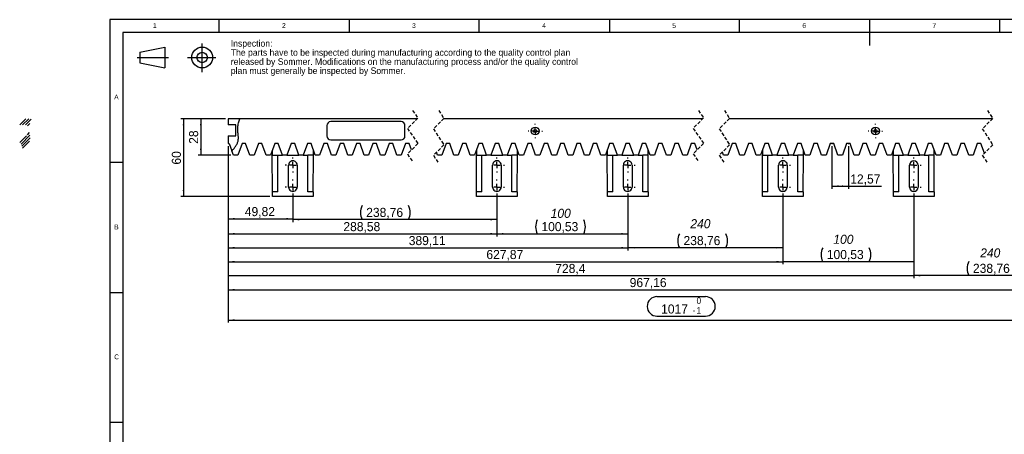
# Model space of a CAD drawing. Extents: x -30 to 603, y 5 to 415.
# Tile 3 of 4: x -30 to 349, y 255 to 415. Entities that reach past the tile are written whole.
import ezdxf

# ---------------------------------------------------------------- set-up
doc = ezdxf.new("R2010")
doc.units = 0
doc.header["$PDSIZE"] = -1
for name, pattern in [('SLD-DURCHGEHEND', [0]), ('SLD-GESTRICHELT', [1.905, 1.27, -0.635]), ('SLD-PUNKTSTRICH', [19.05, 15.24, -1.27, 1.27, -1.27])]:
    doc.linetypes.add(name, pattern=pattern)
doc.layers.get('0').update_dxf_attribs({"linetype": 'CONTINUOUS'})
doc.styles.add('SLDTEXTSTYLE0', font='ARIALI.TTF', dxfattribs={"width": 0.948})
doc.styles.add('SLDTEXTSTYLE1', font='GOTHIC.TTF', dxfattribs={"width": 0.913})
doc.styles.add('SLDTEXTSTYLE2', font='ARIAL.TTF', dxfattribs={"width": 0.948})
doc.dimstyles.new('SLDDIMSTYLE0', dxfattribs={"dimtxt": 3.5, "dimasz": 2.5, "dimexe": 0, "dimexo": 0.0625, "dimgap": 0.875, "dimtad": 1, "dimlfac": 2, "dimrnd": 1e-09, "dimzin": 12, "dimtxsty": 'SLDTEXTSTYLE2', "dimsah": 1, "dimcen": 0.09, "dimazin": 3, "dimtfac": 1, "dimtofl": 0, "dimtmove": 0, "dimatfit": 3, "dimtolj": 1, "dimtzin": 12})
doc.dimstyles.new('SLDDIMSTYLE1', dxfattribs={"dimtxt": 3.5, "dimasz": 2.5, "dimexe": 0, "dimexo": 0.0625, "dimgap": 0.875, "dimtad": 1, "dimlfac": 2, "dimrnd": 1e-09, "dimzin": 12, "dimtxsty": 'SLDTEXTSTYLE2', "dimsah": 1, "dimcen": 0.09, "dimazin": 3, "dimtol": 1, "dimtm": 1, "dimtfac": 1, "dimtdec": 0, "dimtofl": 0, "dimtmove": 0, "dimatfit": 3, "dimtolj": 1})

# ---------------------------------------------------------------- blocks, each defined once
blk = doc.blocks.new('XXPROJEKTION1')
at = {"color": 7, "linetype": 'SLD-DURCHGEHEND'}
for p, q in [((-40, -0.22), (-28, 2.28)), ((-28, 2.28), (-28, -7.72)), ((-40, -0.22), (-40, -5.22)), ((-40, -5.22), (-28, -7.72))]:
    blk.add_line(p, q, dxfattribs=at)
at = {"color": 7, "linetype": 'SLD-PUNKTSTRICH'}
for p, q in [((-10.24, 4.02), (-10.24, -9.7)), ((-41.18, -2.72), (-26.16, -2.72)), ((-16.98, -2.72), (-3.5, -2.72))]:
    blk.add_line(p, q, dxfattribs=at)
at = {"color": 7, "linetype": 'SLD-DURCHGEHEND'}
for radius in [5, 2.5]:
    blk.add_circle((-10, -2.72), radius, dxfattribs=at)
blk = doc.blocks.new('SW_NOTE_0_2')
at = {"color": 0, "linetype": 'CONTINUOUS', "char_height": 2.5, "attachment_point": 1, "style": 'SLDTEXTSTYLE2'}
for s, insert in [('Inspection:', (0, 3.22)), ('The parts have to be inspected during manufacturing according to the quality control plan', (0, -0.28)), ('released by Sommer. Modifications on the manufacturing process and/or the quality control', (0, -3.78)), ('plan must generally be inspected by Sommer.', (0, -7.28))]:
    blk.add_mtext(s, dxfattribs=dict(at, insert=insert))
blk = doc.blocks.new('_D')
at = {"color": 7, "linetype": 'SLD-DURCHGEHEND'}
for p, q in [((282.55, 366.29), (282.55, 349.92)), ((288.84, 366.29), (288.84, 349.92)), ((282.55, 350.92), (288.84, 350.92)), ((288.84, 350.92), (301.6, 350.92))]:
    blk.add_line(p, q, dxfattribs=at)
for points in [[(282.55, 350.92), (285.05, 350.61), (285.05, 351.23)], [(288.84, 350.92), (286.34, 351.23), (286.34, 350.61)]]:
    blk.add_solid(points, dxfattribs=at)
at = {"color": 7, "linetype": 'SLD-DURCHGEHEND', "insert": (289.57, 355.43), "char_height": 3.5, "attachment_point": 1, "style": 'SLDTEXTSTYLE2'}
blk.add_mtext('12,57', dxfattribs=at)
blk = doc.blocks.new('_D_1')
at = {"color": 7, "linetype": 'SLD-DURCHGEHEND'}
for p, q in [((50.44, 366.29), (50.44, 337.37)), ((75.35, 347.54), (75.35, 337.37)), ((50.44, 338.37), (75.35, 338.37))]:
    blk.add_line(p, q, dxfattribs=at)
for points in [[(50.44, 338.37), (52.94, 338.06), (52.94, 338.68)], [(75.35, 338.37), (72.85, 338.68), (72.85, 338.06)]]:
    blk.add_solid(points, dxfattribs=at)
at = {"color": 7, "linetype": 'SLD-DURCHGEHEND', "insert": (56.88, 342.88), "char_height": 3.5, "attachment_point": 1, "style": 'SLDTEXTSTYLE2'}
blk.add_mtext('49,82', dxfattribs=at)
blk = doc.blocks.new('_D_2')
at = {"color": 7, "linetype": 'SLD-DURCHGEHEND'}
for p, q in [((50.44, 366.29), (50.44, 326.22)), ((204.04, 347.54), (204.04, 326.22)), ((50.44, 327.22), (204.04, 327.22))]:
    blk.add_line(p, q, dxfattribs=at)
for points in [[(50.44, 327.22), (52.94, 326.91), (52.94, 327.53)], [(204.04, 327.22), (201.54, 327.53), (201.54, 326.91)]]:
    blk.add_solid(points, dxfattribs=at)
at = {"color": 7, "linetype": 'SLD-DURCHGEHEND', "insert": (119.89, 331.73), "char_height": 3.5, "attachment_point": 1, "style": 'SLDTEXTSTYLE2'}
blk.add_mtext('389,11', dxfattribs=at)
blk = doc.blocks.new('_D_3')
at = {"color": 7, "linetype": 'SLD-DURCHGEHEND'}
for p, q in [((50.44, 366.29), (50.44, 320.85)), ((263.7, 347.54), (263.7, 320.85)), ((50.44, 321.85), (263.7, 321.85))]:
    blk.add_line(p, q, dxfattribs=at)
for points in [[(50.44, 321.85), (52.94, 321.54), (52.94, 322.16)], [(263.7, 321.85), (261.2, 322.16), (261.2, 321.54)]]:
    blk.add_solid(points, dxfattribs=at)
at = {"color": 7, "linetype": 'SLD-DURCHGEHEND', "insert": (149.72, 326.36), "char_height": 3.5, "attachment_point": 1, "style": 'SLDTEXTSTYLE2'}
blk.add_mtext('627,87', dxfattribs=at)
blk = doc.blocks.new('_D_4')
at = {"color": 7, "linetype": 'SLD-DURCHGEHEND'}
for p, q in [((50.44, 366.29), (50.44, 315.48)), ((313.97, 347.54), (313.97, 315.48)), ((50.44, 316.48), (313.97, 316.48))]:
    blk.add_line(p, q, dxfattribs=at)
for points in [[(50.44, 316.48), (52.94, 316.17), (52.94, 316.79)], [(313.97, 316.48), (311.47, 316.79), (311.47, 316.17)]]:
    blk.add_solid(points, dxfattribs=at)
at = {"color": 7, "linetype": 'SLD-DURCHGEHEND', "insert": (176.19, 320.99), "char_height": 3.5, "attachment_point": 1, "style": 'SLDTEXTSTYLE2'}
blk.add_mtext('728,4', dxfattribs=at)
blk = doc.blocks.new('_D_5')
at = {"color": 7, "linetype": 'SLD-DURCHGEHEND'}
for p, q in [((50.44, 366.29), (50.44, 310.06)), ((373.86, 347.54), (373.86, 310.06)), ((50.44, 311.06), (373.86, 311.06))]:
    blk.add_line(p, q, dxfattribs=at)
for points in [[(50.44, 311.06), (52.94, 310.75), (52.94, 311.37)], [(373.86, 311.06), (371.36, 311.37), (371.36, 310.75)]]:
    blk.add_solid(points, dxfattribs=at)
at = {"color": 7, "linetype": 'SLD-DURCHGEHEND', "insert": (204.8, 315.57), "char_height": 3.5, "attachment_point": 1, "style": 'SLDTEXTSTYLE2'}
blk.add_mtext('967,16', dxfattribs=at)
blk = doc.blocks.new('_D_6')
at = {"color": 7, "linetype": 'SLD-DURCHGEHEND'}
for p, q in [((49.44, 376.89), (32.33, 376.89)), ((33.33, 376.89), (33.33, 346.89)), ((66.52, 346.89), (32.33, 346.89))]:
    blk.add_line(p, q, dxfattribs=at)
for points in [[(33.33, 376.89), (33.02, 374.39), (33.64, 374.39)], [(33.33, 346.89), (33.64, 349.39), (33.02, 349.39)]]:
    blk.add_solid(points, dxfattribs=at)
at = {"color": 7, "linetype": 'SLD-DURCHGEHEND', "insert": (28.82, 359.22), "char_height": 3.5, "attachment_point": 1, "rotation": 90, "style": 'SLDTEXTSTYLE2'}
blk.add_mtext('60', dxfattribs=at)
blk = doc.blocks.new('_D_7')
at = {"color": 7, "linetype": 'SLD-DURCHGEHEND'}
for p, q in [((49.44, 376.89), (38.97, 376.89)), ((39.97, 376.89), (39.97, 362.89)), ((51.51, 362.89), (38.97, 362.89))]:
    blk.add_line(p, q, dxfattribs=at)
for points in [[(39.97, 376.89), (39.66, 374.39), (40.28, 374.39)], [(39.97, 362.89), (40.28, 365.39), (39.66, 365.39)]]:
    blk.add_solid(points, dxfattribs=at)
at = {"color": 7, "linetype": 'SLD-DURCHGEHEND', "insert": (35.45, 367.22), "char_height": 3.5, "attachment_point": 1, "rotation": 90, "style": 'SLDTEXTSTYLE2'}
blk.add_mtext('28', dxfattribs=at)
blk = doc.blocks.new('_D_8')
at = {"color": 7, "linetype": 'SLD-DURCHGEHEND'}
for p, q in [((50.44, 366.29), (50.44, 298.39)), ((398.78, 366.29), (398.78, 298.39)), ((215.29, 308.41), (233.93, 308.41)), ((50.44, 299.39), (398.78, 299.39)), ((215.29, 300.89), (233.93, 300.89))]:
    blk.add_line(p, q, dxfattribs=at)
for centre, start, end in [((215.29, 304.65), 90, 270), ((233.93, 304.65), 270, 90)]:
    blk.add_arc(centre, 3.76, start, end, dxfattribs=at)
for points in [[(50.44, 299.39), (52.94, 299.08), (52.94, 299.7)], [(398.78, 299.39), (396.28, 299.7), (396.28, 299.08)]]:
    blk.add_solid(points, dxfattribs=at)
at = {"color": 7, "linetype": 'SLD-DURCHGEHEND', "attachment_point": 1, "style": 'SLDTEXTSTYLE2'}
for s, insert, char_height in [('0', (230.47, 308.11), 2.45), ('1017', (216.88, 305.4), 3.5), ('-', (228.93, 304.35), 2.45), ('1', (230.47, 304.35), 2.45)]:
    blk.add_mtext(s, dxfattribs=dict(at, insert=insert, char_height=char_height))
blk = doc.blocks.new('_D_9')
at = {"color": 7, "linetype": 'SLD-DURCHGEHEND'}
for p, q in [((50.44, 366.29), (50.44, 331.59)), ((153.77, 347.54), (153.77, 331.59)), ((50.44, 332.59), (153.77, 332.59))]:
    blk.add_line(p, q, dxfattribs=at)
for points in [[(50.44, 332.59), (52.94, 332.28), (52.94, 332.9)], [(153.77, 332.59), (151.27, 332.9), (151.27, 332.28)]]:
    blk.add_solid(points, dxfattribs=at)
at = {"color": 7, "linetype": 'SLD-DURCHGEHEND', "insert": (94.76, 337.1), "char_height": 3.5, "attachment_point": 1, "style": 'SLDTEXTSTYLE2'}
blk.add_mtext('288,58', dxfattribs=at)
blk = doc.blocks.new('_D_10')
at = {"color": 7, "linetype": 'SLD-DURCHGEHEND'}
for p, q in [((75.35, 346.64), (75.35, 337.06)), ((153.77, 346.64), (153.77, 337.06)), ((153.77, 338.06), (75.35, 338.06))]:
    blk.add_line(p, q, dxfattribs=at)
for centre, start, end in [((107.32, 340.75), 153.4349, 206.5651), ((114.45, 340.75), 333.4349, 26.5651)]:
    blk.add_arc(centre, 6, start, end, dxfattribs=at)
for points in [[(75.35, 338.06), (77.85, 337.75), (77.85, 338.37)], [(153.77, 338.06), (151.27, 338.37), (151.27, 337.75)]]:
    blk.add_solid(points, dxfattribs=at)
at = {"color": 7, "linetype": 'SLD-DURCHGEHEND', "insert": (103.54, 342.57), "char_height": 3.5, "attachment_point": 1, "style": 'SLDTEXTSTYLE2'}
blk.add_mtext('238,76', dxfattribs=at)
blk = doc.blocks.new('_D_11')
at = {"color": 7, "linetype": 'SLD-DURCHGEHEND'}
for p, q in [((153.77, 346.64), (153.77, 331.59)), ((204.04, 346.64), (204.04, 331.59)), ((153.77, 332.59), (204.04, 332.59))]:
    blk.add_line(p, q, dxfattribs=at)
for centre, start, end in [((174.65, 335.27), 153.4349, 206.5651), ((181.78, 335.27), 333.4349, 26.5651)]:
    blk.add_arc(centre, 6, start, end, dxfattribs=at)
for points in [[(153.77, 332.59), (156.27, 332.28), (156.27, 332.9)], [(204.04, 332.59), (201.54, 332.9), (201.54, 332.28)]]:
    blk.add_solid(points, dxfattribs=at)
at = {"color": 7, "linetype": 'SLD-DURCHGEHEND', "insert": (170.87, 337.1), "char_height": 3.5, "attachment_point": 1, "style": 'SLDTEXTSTYLE2'}
blk.add_mtext('100,53', dxfattribs=at)
blk = doc.blocks.new('_D_12')
at = {"color": 7, "linetype": 'SLD-DURCHGEHEND'}
for p, q in [((204.04, 346.64), (204.04, 326.22)), ((263.7, 346.64), (263.7, 326.22)), ((263.7, 327.22), (204.04, 327.22))]:
    blk.add_line(p, q, dxfattribs=at)
for centre, start, end in [((229.26, 329.9), 153.4349, 206.5651), ((236.39, 329.9), 333.4349, 26.5651)]:
    blk.add_arc(centre, 6, start, end, dxfattribs=at)
for points in [[(204.04, 327.22), (206.54, 326.91), (206.54, 327.53)], [(263.7, 327.22), (261.2, 327.53), (261.2, 326.91)]]:
    blk.add_solid(points, dxfattribs=at)
at = {"color": 7, "linetype": 'SLD-DURCHGEHEND', "insert": (225.48, 331.73), "char_height": 3.5, "attachment_point": 1, "style": 'SLDTEXTSTYLE2'}
blk.add_mtext('238,76', dxfattribs=at)
blk = doc.blocks.new('_D_13')
at = {"color": 7, "linetype": 'SLD-DURCHGEHEND'}
for p, q in [((263.7, 346.64), (263.7, 320.85)), ((313.97, 346.64), (313.97, 320.85)), ((313.97, 321.85), (263.7, 321.85))]:
    blk.add_line(p, q, dxfattribs=at)
for centre, start, end in [((284.35, 324.54), 153.4349, 206.5651), ((291.48, 324.54), 333.4349, 26.5651)]:
    blk.add_arc(centre, 6, start, end, dxfattribs=at)
for points in [[(263.7, 321.85), (266.2, 321.54), (266.2, 322.16)], [(313.97, 321.85), (311.47, 322.16), (311.47, 321.54)]]:
    blk.add_solid(points, dxfattribs=at)
at = {"color": 7, "linetype": 'SLD-DURCHGEHEND', "insert": (280.56, 326.36), "char_height": 3.5, "attachment_point": 1, "style": 'SLDTEXTSTYLE2'}
blk.add_mtext('100,53', dxfattribs=at)
blk = doc.blocks.new('_D_14')
at = {"color": 7, "linetype": 'SLD-DURCHGEHEND'}
for p, q in [((313.97, 346.64), (313.97, 315.52)), ((373.86, 346.64), (373.86, 315.52)), ((373.86, 316.52), (313.97, 316.52))]:
    blk.add_line(p, q, dxfattribs=at)
for centre, start, end in [((340.51, 319.21), 153.4349, 206.5651), ((347.64, 319.21), 333.4349, 26.5651)]:
    blk.add_arc(centre, 6, start, end, dxfattribs=at)
for points in [[(313.97, 316.52), (316.47, 316.21), (316.47, 316.83)], [(373.86, 316.52), (371.36, 316.83), (371.36, 316.21)]]:
    blk.add_solid(points, dxfattribs=at)
at = {"color": 7, "linetype": 'SLD-DURCHGEHEND', "insert": (336.72, 321.04), "char_height": 3.5, "attachment_point": 1, "style": 'SLDTEXTSTYLE2'}
blk.add_mtext('238,76', dxfattribs=at)
blk = doc.blocks.new('SW_CENTERMARKSYMBOL_0')
at = {"color": 0, "linetype": 'SLD-DURCHGEHEND'}
for p, q in [((-2.5, 0), (-2.9, 0)), ((0, 0), (-1.25, 0)), ((0, 2.5), (0, 2.9)), ((0, 0), (0, 1.25)), ((0, 0), (0, -1.25)), ((0, 0), (1.25, 0)), ((78.43, 0), (77.18, 0)), ((78.43, 2.5), (78.43, 2.9)), ((78.43, 0), (78.43, 1.25)), ((78.43, 0), (78.43, -1.25)), ((78.43, 0), (79.68, 0)), ((80.93, 0), (81.33, 0)), ((0, -2.5), (0, -2.9)), ((78.43, -2.5), (78.43, -2.9))]:
    blk.add_line(p, q, dxfattribs=at)
blk = doc.blocks.new('SW_CENTERMARKSYMBOL_1')
at = {"color": 0, "linetype": 'SLD-DURCHGEHEND'}
for p, q in [((-2.5, 0), (-2.9, 0)), ((0, 0), (-1.25, 0)), ((0, 2.5), (0, 2.9)), ((0, 0), (0, 1.25)), ((0, 0), (0, -1.25)), ((0, 0), (1.25, 0)), ((78.43, 0), (77.18, 0)), ((78.43, 2.5), (78.43, 2.9)), ((78.43, 0), (78.43, 1.25)), ((78.43, 0), (78.43, -1.25)), ((78.43, 0), (79.68, 0)), ((80.93, 0), (81.33, 0)), ((0, -2.5), (0, -2.9)), ((78.43, -2.5), (78.43, -2.9))]:
    blk.add_line(p, q, dxfattribs=at)
blk = doc.blocks.new('SW_CENTERMARKSYMBOL_2')
at = {"color": 0, "linetype": 'SLD-DURCHGEHEND'}
for p, q in [((-2.5, 0), (-2.9, 0)), ((0, 0), (-1.25, 0)), ((0, 2.5), (0, 2.9)), ((0, 0), (0, 1.25)), ((0, 0), (0, -1.25)), ((0, 0), (1.25, 0)), ((128.69, 0), (127.44, 0)), ((128.69, 2.5), (128.69, 2.9)), ((128.69, 0), (128.69, 1.25)), ((128.69, 0), (128.69, -1.25)), ((128.69, 0), (129.94, 0)), ((131.19, 0), (131.59, 0)), ((0, -2.5), (0, -2.9)), ((128.69, -2.5), (128.69, -2.9))]:
    blk.add_line(p, q, dxfattribs=at)
blk = doc.blocks.new('SW_CENTERMARKSYMBOL_3')
at = {"color": 0, "linetype": 'SLD-DURCHGEHEND'}
for p, q in [((-2.5, 0), (-2.9, 0)), ((0, 0), (-1.25, 0)), ((0, 2.5), (0, 2.9)), ((0, 0), (0, 1.25)), ((0, 0), (0, -1.25)), ((0, 0), (1.25, 0)), ((128.69, 0), (127.44, 0)), ((128.69, 2.5), (128.69, 2.9)), ((128.69, 0), (128.69, 1.25)), ((128.69, 0), (128.69, -1.25)), ((128.69, 0), (129.94, 0)), ((131.19, 0), (131.59, 0)), ((0, -2.5), (0, -2.9)), ((128.69, -2.5), (128.69, -2.9))]:
    blk.add_line(p, q, dxfattribs=at)
blk = doc.blocks.new('SW_CENTERMARKSYMBOL_4')
at = {"color": 0, "linetype": 'SLD-DURCHGEHEND'}
for p, q in [((-2.5, 0), (-2.9, 0)), ((0, 0), (-1.25, 0)), ((0, 2.5), (0, 2.9)), ((0, 0), (0, 1.25)), ((0, 0), (0, -1.25)), ((0, 0), (1.25, 0)), ((188.36, 0), (187.11, 0)), ((188.36, 2.5), (188.36, 2.9)), ((188.36, 0), (188.36, 1.25)), ((188.36, 0), (188.36, -1.25)), ((188.36, 0), (189.61, 0)), ((190.86, 0), (191.26, 0)), ((0, -2.5), (0, -2.9)), ((188.36, -2.5), (188.36, -2.9))]:
    blk.add_line(p, q, dxfattribs=at)
blk = doc.blocks.new('SW_CENTERMARKSYMBOL_5')
at = {"color": 0, "linetype": 'SLD-DURCHGEHEND'}
for p, q in [((-2.5, 0), (-2.9, 0)), ((0, 0), (-1.25, 0)), ((0, 2.5), (0, 2.9)), ((0, 0), (0, 1.25)), ((0, 0), (0, -1.25)), ((0, 0), (1.25, 0)), ((188.36, 0), (187.11, 0)), ((188.36, 2.5), (188.36, 2.9)), ((188.36, 0), (188.36, 1.25)), ((188.36, 0), (188.36, -1.25)), ((188.36, 0), (189.61, 0)), ((190.86, 0), (191.26, 0)), ((0, -2.5), (0, -2.9)), ((188.36, -2.5), (188.36, -2.9))]:
    blk.add_line(p, q, dxfattribs=at)
blk = doc.blocks.new('SW_CENTERMARKSYMBOL_6')
at = {"color": 0, "linetype": 'SLD-DURCHGEHEND'}
for p, q in [((-2.5, 0), (-2.9, 0)), ((0, 0), (-1.25, 0)), ((0, 2.5), (0, 2.9)), ((0, 0), (0, 1.25)), ((0, 0), (0, -1.25)), ((0, 0), (1.25, 0)), ((238.62, 0), (237.37, 0)), ((238.62, 2.5), (238.62, 2.9)), ((238.62, 0), (238.62, 1.25)), ((238.62, 0), (238.62, -1.25)), ((238.62, 0), (239.87, 0)), ((241.12, 0), (241.52, 0)), ((0, -2.5), (0, -2.9)), ((238.62, -2.5), (238.62, -2.9))]:
    blk.add_line(p, q, dxfattribs=at)
blk = doc.blocks.new('SW_CENTERMARKSYMBOL_7')
at = {"color": 0, "linetype": 'SLD-DURCHGEHEND'}
for p, q in [((-2.5, 0), (-2.9, 0)), ((0, 0), (-1.25, 0)), ((0, 2.5), (0, 2.9)), ((0, 0), (0, 1.25)), ((0, 0), (0, -1.25)), ((0, 0), (1.25, 0)), ((238.62, 0), (237.37, 0)), ((238.62, 2.5), (238.62, 2.9)), ((238.62, 0), (238.62, 1.25)), ((238.62, 0), (238.62, -1.25)), ((238.62, 0), (239.87, 0)), ((241.12, 0), (241.52, 0)), ((0, -2.5), (0, -2.9)), ((238.62, -2.5), (238.62, -2.9))]:
    blk.add_line(p, q, dxfattribs=at)
blk = doc.blocks.new('SW_CENTERMARKSYMBOL_8')
at = {"color": 0, "linetype": 'SLD-DURCHGEHEND'}
for p, q in [((-2.5, 0), (-2.9, 0)), ((0, 0), (-1.25, 0)), ((0, 2.5), (0, 2.9)), ((0, 0), (0, 1.25)), ((0, 0), (0, -1.25)), ((0, 0), (1.25, 0)), ((298.51, 0), (297.26, 0)), ((298.51, 2.5), (298.51, 2.9)), ((298.51, 0), (298.51, 1.25)), ((298.51, 0), (298.51, -1.25)), ((298.51, 0), (299.76, 0)), ((301.01, 0), (301.41, 0)), ((0, -2.5), (0, -2.9)), ((298.51, -2.5), (298.51, -2.9))]:
    blk.add_line(p, q, dxfattribs=at)
blk = doc.blocks.new('SW_CENTERMARKSYMBOL_9')
at = {"color": 0, "linetype": 'SLD-DURCHGEHEND'}
for p, q in [((-2.5, 0), (-2.9, 0)), ((0, 0), (-1.25, 0)), ((0, 2.5), (0, 2.9)), ((0, 0), (0, 1.25)), ((0, 0), (0, -1.25)), ((0, 0), (1.25, 0)), ((298.51, 0), (297.26, 0)), ((298.51, 2.5), (298.51, 2.9)), ((298.51, 0), (298.51, 1.25)), ((298.51, 0), (298.51, -1.25)), ((298.51, 0), (299.76, 0)), ((301.01, 0), (301.41, 0)), ((0, -2.5), (0, -2.9)), ((298.51, -2.5), (298.51, -2.9))]:
    blk.add_line(p, q, dxfattribs=at)
blk = doc.blocks.new('SW_CENTERMARKSYMBOL_10')
at = {"color": 0, "linetype": 'SLD-DURCHGEHEND'}
for p, q in [((-2.5, 0), (-2.75, 0)), ((0, 0), (-1.25, 0)), ((0, 2.5), (0, 2.75)), ((0, 0), (0, 1.25)), ((0, 0), (0, -1.25)), ((0, 0), (1.25, 0)), ((2.5, 0), (2.75, 0)), ((0, -2.5), (0, -2.75))]:
    blk.add_line(p, q, dxfattribs=at)
blk = doc.blocks.new('SW_CENTERMARKSYMBOL_11')
at = {"color": 0, "linetype": 'SLD-DURCHGEHEND'}
for p, q in [((-2.5, 0), (-2.75, 0)), ((0, 0), (-1.25, 0)), ((0, 2.5), (0, 2.75)), ((0, 0), (0, 1.25)), ((0, 0), (0, -1.25)), ((0, 0), (1.25, 0)), ((2.5, 0), (2.75, 0)), ((0, -2.5), (0, -2.75))]:
    blk.add_line(p, q, dxfattribs=at)

msp = doc.modelspace()

# ---------------------------------------------------------------- hatches: boundary and pattern name
at = {"linetype": 'CONTINUOUS'}
h = msp.add_hatch(dxfattribs=at)
h.set_pattern_fill('ANSI34', scale=0.25, style=0)
edge = h.paths.add_edge_path(flags=0)
edge.add_line((-29.1677, 367.293), (-28.1548, 364.51))
edge.add_spline(control_points=[(-28.1548, 364.51), (-27.175, 365.6149), (-25.7809, 367.1869), (-25.5772, 370.5211), (-26.2355, 373.4912), (-25.4935, 375.7989), (-25.1417, 376.893)], knot_values=[0, 0, 0, 0, 0.32181986, 0.45787399, 0.74296054, 1, 1, 1, 1], weights=[1, 1, 1, 1, 1, 1, 1], degree=3, periodic=0)
edge.add_line((-25.1417, 376.893), (-29.64, 376.893))
edge.add_line((-29.64, 376.893), (-29.64, 374.468))
edge.add_line((-29.64, 374.468), (-26.64, 374.468))
edge.add_line((-26.64, 374.468), (-26.64, 370.318))
edge.add_line((-26.64, 370.318), (-29.64, 370.318))
edge.add_line((-29.64, 370.318), (-29.64, 367.293))
edge.add_line((-29.64, 367.293), (-29.1677, 367.293))

# ---------------------------------------------------------------- linework, layer by layer
at = {"color": 7, "linetype": 'SLD-DURCHGEHEND'}
for p, q in [((589, 415), (5, 415)), ((5, 415), (5, 5)), ((47, 410), (47, 415)), ((97, 415), (97, 410)), ((147, 410), (147, 415)), ((197, 415), (197, 410)), ((247, 410), (247, 415)), ((297, 415), (297, 405)), ((347, 410), (347, 415)), ((584.0035, 410), (10, 410)), ((10, 410), (10, 10)), ((50.438, 376.893), (50.438, 374.468)), ((54.9363, 376.893), (50.438, 376.893)), ((123.1296, 376.893), (54.9363, 376.893)), ((116.938, 375.743), (89.938, 375.743)), ((232.9305, 376.893), (133.2964, 376.893)), ((344.2395, 376.893), (243.1141, 376.893)), ((53.438, 374.468), (50.438, 374.468)), ((53.438, 370.318), (53.438, 374.468)), ((88.438, 374.243), (88.438, 370.243)), ((118.438, 370.243), (118.438, 374.243)), ((50.438, 370.318), (50.438, 367.293)), ((50.438, 370.318), (53.438, 370.318)), ((50.438, 367.293), (50.9102, 367.293)), ((50.9102, 367.293), (51.9231, 364.51)), ((55.7989, 367.293), (54.1975, 362.893)), ((57.1934, 367.293), (55.7989, 367.293)), ((58.7948, 362.893), (57.1934, 367.293)), ((62.0821, 367.293), (60.4806, 362.893)), ((63.4766, 367.293), (62.0821, 367.293)), ((65.078, 362.893), (63.4766, 367.293)), ((68.3653, 367.293), (66.7638, 362.893)), ((69.7598, 367.293), (68.3653, 367.293)), ((71.3612, 362.893), (69.7598, 367.293)), ((74.6485, 367.293), (73.047, 362.893)), ((76.0429, 367.293), (74.6485, 367.293)), ((77.6444, 362.893), (76.0429, 367.293)), ((80.9317, 367.293), (79.3302, 362.893)), ((82.3261, 367.293), (80.9317, 367.293)), ((83.9276, 362.893), (82.3261, 367.293)), ((87.2149, 367.293), (85.6134, 362.893)), ((88.6093, 367.293), (87.2149, 367.293)), ((90.2108, 362.893), (88.6093, 367.293)), ((89.938, 368.743), (116.938, 368.743)), ((93.498, 367.293), (91.8966, 362.893)), ((94.8925, 367.293), (93.498, 367.293)), ((96.494, 362.893), (94.8925, 367.293)), ((99.7812, 367.293), (98.1798, 362.893)), ((101.1757, 367.293), (99.7812, 367.293)), ((102.7771, 362.893), (101.1757, 367.293)), ((106.0644, 367.293), (104.4629, 362.893)), ((107.4589, 367.293), (106.0644, 367.293)), ((109.0603, 362.893), (107.4589, 367.293)), ((112.3476, 367.293), (110.7461, 362.893)), ((113.742, 367.293), (112.3476, 367.293)), ((115.3435, 362.893), (113.742, 367.293)), ((118.6308, 367.293), (117.0293, 362.893)), ((120.0252, 367.293), (118.6308, 367.293)), ((120.9181, 364.84), (120.0252, 367.293)), ((134.225, 367.293), (132.6236, 362.893)), ((135.6195, 367.293), (134.225, 367.293)), ((137.2209, 362.893), (135.6195, 367.293)), ((140.5082, 367.293), (138.9067, 362.893)), ((141.9027, 367.293), (140.5082, 367.293)), ((143.5041, 362.893), (141.9027, 367.293)), ((146.7914, 367.293), (145.1899, 362.893)), ((148.1858, 367.293), (146.7914, 367.293)), ((149.7873, 362.893), (148.1858, 367.293)), ((153.0746, 367.293), (151.4731, 362.893)), ((154.469, 367.293), (153.0746, 367.293)), ((156.0705, 362.893), (154.469, 367.293)), ((159.3578, 367.293), (157.7563, 362.893)), ((160.7522, 367.293), (159.3578, 367.293)), ((162.3537, 362.893), (160.7522, 367.293)), ((165.6409, 367.293), (164.0395, 362.893)), ((167.0354, 367.293), (165.6409, 367.293)), ((168.6369, 362.893), (167.0354, 367.293)), ((171.9241, 367.293), (170.3227, 362.893)), ((173.3186, 367.293), (171.9241, 367.293)), ((174.9201, 362.893), (173.3186, 367.293)), ((178.2073, 367.293), (176.6059, 362.893)), ((179.6018, 367.293), (178.2073, 367.293)), ((181.2032, 362.893), (179.6018, 367.293)), ((184.4905, 367.293), (182.889, 362.893)), ((185.885, 367.293), (184.4905, 367.293)), ((187.4864, 362.893), (185.885, 367.293)), ((190.7737, 367.293), (189.1722, 362.893)), ((192.1681, 367.293), (190.7737, 367.293)), ((193.7696, 362.893), (192.1681, 367.293)), ((197.0569, 367.293), (195.4554, 362.893)), ((198.4513, 367.293), (197.0569, 367.293)), ((200.0528, 362.893), (198.4513, 367.293)), ((203.3401, 367.293), (201.7386, 362.893)), ((204.7345, 367.293), (203.3401, 367.293)), ((206.336, 362.893), (204.7345, 367.293)), ((209.6232, 367.293), (208.0218, 362.893)), ((211.0177, 367.293), (209.6232, 367.293)), ((212.6192, 362.893), (211.0177, 367.293)), ((215.9064, 367.293), (214.305, 362.893)), ((217.3009, 367.293), (215.9064, 367.293)), ((218.9023, 362.893), (217.3009, 367.293)), ((222.1896, 367.293), (220.5881, 362.893)), ((223.5841, 367.293), (222.1896, 367.293)), ((225.1855, 362.893), (223.5841, 367.293)), ((228.4728, 367.293), (226.8713, 362.893)), ((229.8672, 367.293), (228.4728, 367.293)), ((230.7402, 364.8947), (229.8672, 367.293)), ((244.1558, 367.293), (242.5543, 362.893)), ((245.5502, 367.293), (244.1558, 367.293)), ((247.1517, 362.893), (245.5502, 367.293)), ((250.439, 367.293), (248.8375, 362.893)), ((251.8334, 367.293), (250.439, 367.293)), ((253.4349, 362.893), (251.8334, 367.293)), ((256.7222, 367.293), (255.1207, 362.893)), ((258.1166, 367.293), (256.7222, 367.293)), ((259.7181, 362.893), (258.1166, 367.293)), ((263.0054, 367.293), (261.4039, 362.893)), ((264.3998, 367.293), (263.0054, 367.293)), ((266.0013, 362.893), (264.3998, 367.293)), ((269.2885, 367.293), (267.6871, 362.893)), ((270.683, 367.293), (269.2885, 367.293)), ((272.2845, 362.893), (270.683, 367.293)), ((275.5717, 367.293), (273.9703, 362.893)), ((276.9662, 367.293), (275.5717, 367.293)), ((278.5676, 362.893), (276.9662, 367.293)), ((281.8549, 367.293), (280.2534, 362.893)), ((283.2494, 367.293), (281.8549, 367.293)), ((284.8508, 362.893), (283.2494, 367.293)), ((288.1381, 367.293), (286.5366, 362.893)), ((289.5325, 367.293), (288.1381, 367.293)), ((291.134, 362.893), (289.5325, 367.293)), ((294.4213, 367.293), (292.8198, 362.893)), ((295.8157, 367.293), (294.4213, 367.293)), ((297.4172, 362.893), (295.8157, 367.293)), ((300.7045, 367.293), (299.103, 362.893)), ((302.0989, 367.293), (300.7045, 367.293)), ((303.7004, 362.893), (302.0989, 367.293)), ((306.9877, 367.293), (305.3862, 362.893)), ((308.3821, 367.293), (306.9877, 367.293)), ((309.9836, 362.893), (308.3821, 367.293)), ((313.2708, 367.293), (311.6694, 362.893)), ((314.6653, 367.293), (313.2708, 367.293)), ((316.2668, 362.893), (314.6653, 367.293)), ((319.554, 367.293), (317.9526, 362.893)), ((320.9485, 367.293), (319.554, 367.293)), ((322.5499, 362.893), (320.9485, 367.293)), ((325.8372, 367.293), (324.2357, 362.893)), ((327.2317, 367.293), (325.8372, 367.293)), ((328.8331, 362.893), (327.2317, 367.293)), ((332.1204, 367.293), (330.5189, 362.893)), ((333.5148, 367.293), (332.1204, 367.293)), ((335.1163, 362.893), (333.5148, 367.293)), ((338.4036, 367.293), (336.8021, 362.893)), ((339.798, 367.293), (338.4036, 367.293)), ((341.1366, 363.6152), (339.798, 367.293)), ((52.5117, 362.893), (51.9231, 364.51)), ((67.4386, 364.7469), (67.4386, 362.893)), ((83.2528, 362.893), (83.2528, 364.7469)), ((130.9378, 362.893), (130.5465, 363.9681)), ((145.8642, 364.7455), (145.8642, 362.893)), ((161.6784, 362.893), (161.6784, 364.7483)), ((196.1292, 364.7442), (196.1292, 362.893)), ((211.9434, 362.893), (211.9434, 364.7496)), ((240.8685, 362.893), (240.4471, 364.051)), ((255.794, 364.7428), (255.794, 362.893)), ((271.6082, 362.893), (271.6082, 364.7511)), ((306.059, 364.7414), (306.059, 362.893)), ((321.8732, 362.893), (321.8732, 364.7524)), ((10, 360), (5, 360)), ((54.1975, 362.893), (52.5117, 362.893)), ((60.4806, 362.893), (58.7948, 362.893)), ((66.7638, 362.893), (65.078, 362.893)), ((67.4386, 362.893), (69.5957, 362.893)), ((67.5172, 348.7791), (67.4386, 362.893)), ((69.5957, 348.7791), (69.5957, 362.893)), ((69.5957, 362.893), (71.3612, 362.893)), ((73.047, 362.893), (71.3612, 362.893)), ((73.047, 362.893), (77.6444, 362.893)), ((79.3302, 362.893), (77.6444, 362.893)), ((79.3302, 362.893), (81.0957, 362.893)), ((83.2528, 362.893), (81.0957, 362.893)), ((81.0957, 348.7791), (81.0957, 362.893)), ((83.1743, 348.7791), (83.2528, 362.893)), ((85.6134, 362.893), (83.9276, 362.893)), ((91.8966, 362.893), (90.2108, 362.893)), ((98.1798, 362.893), (96.494, 362.893)), ((104.4629, 362.893), (102.7771, 362.893)), ((110.7461, 362.893), (109.0603, 362.893)), ((117.0293, 362.893), (115.3435, 362.893)), ((132.6236, 362.893), (130.9378, 362.893)), ((138.9067, 362.893), (137.2209, 362.893)), ((145.1899, 362.893), (143.5041, 362.893)), ((145.8642, 362.893), (148.0213, 362.893)), ((145.9427, 348.7791), (145.8642, 362.893)), ((148.0213, 348.7791), (148.0213, 362.893)), ((148.0213, 362.893), (149.7873, 362.893)), ((151.4731, 362.893), (149.7873, 362.893)), ((151.4731, 362.893), (156.0705, 362.893)), ((157.7563, 362.893), (156.0705, 362.893)), ((157.7563, 362.893), (159.5213, 362.893)), ((161.6784, 362.893), (159.5213, 362.893)), ((159.5213, 348.7791), (159.5213, 362.893)), ((161.5998, 348.7791), (161.6784, 362.893)), ((164.0395, 362.893), (162.3537, 362.893)), ((170.3227, 362.893), (168.6369, 362.893)), ((176.6059, 362.893), (174.9201, 362.893)), ((182.889, 362.893), (181.2032, 362.893)), ((189.1722, 362.893), (187.4864, 362.893)), ((195.4554, 362.893), (193.7696, 362.893)), ((196.1292, 362.893), (198.2863, 362.893)), ((196.2077, 348.7791), (196.1292, 362.893)), ((198.2863, 362.893), (200.0528, 362.893)), ((198.2863, 348.7791), (198.2863, 362.893)), ((201.7386, 362.893), (200.0528, 362.893)), ((201.7386, 362.893), (206.336, 362.893)), ((208.0218, 362.893), (206.336, 362.893)), ((208.0218, 362.893), (209.7863, 362.893)), ((211.9434, 362.893), (209.7863, 362.893)), ((209.7863, 348.7791), (209.7863, 362.893)), ((211.8648, 348.7791), (211.9434, 362.893)), ((214.305, 362.893), (212.6192, 362.893)), ((220.5881, 362.893), (218.9023, 362.893)), ((226.8713, 362.893), (225.1855, 362.893)), ((242.5543, 362.893), (240.8685, 362.893)), ((248.8375, 362.893), (247.1517, 362.893)), ((255.1207, 362.893), (253.4349, 362.893)), ((255.794, 362.893), (257.9511, 362.893)), ((255.8725, 348.7791), (255.794, 362.893)), ((257.9511, 362.893), (259.7181, 362.893)), ((257.9511, 348.7791), (257.9511, 362.893)), ((261.4039, 362.893), (259.7181, 362.893)), ((261.4039, 362.893), (266.0013, 362.893)), ((267.6871, 362.893), (266.0013, 362.893)), ((267.6871, 362.893), (269.4511, 362.893)), ((271.6082, 362.893), (269.4511, 362.893)), ((269.4511, 348.7791), (269.4511, 362.893)), ((271.5296, 348.7791), (271.6082, 362.893)), ((273.9703, 362.893), (272.2845, 362.893)), ((280.2534, 362.893), (278.5676, 362.893)), ((286.5366, 362.893), (284.8508, 362.893)), ((292.8198, 362.893), (291.134, 362.893)), ((299.103, 362.893), (297.4172, 362.893)), ((305.3862, 362.893), (303.7004, 362.893)), ((306.059, 362.893), (308.2161, 362.893)), ((306.1375, 348.7791), (306.059, 362.893)), ((308.2161, 362.893), (309.9836, 362.893)), ((308.2161, 348.7791), (308.2161, 362.893)), ((311.6694, 362.893), (309.9836, 362.893)), ((311.6694, 362.893), (316.2668, 362.893)), ((317.9526, 362.893), (316.2668, 362.893)), ((317.9526, 362.893), (319.7161, 362.893)), ((319.7161, 348.7791), (319.7161, 362.893)), ((321.8732, 362.893), (319.7161, 362.893)), ((321.7946, 348.7791), (321.8732, 362.893)), ((324.2357, 362.893), (322.5499, 362.893)), ((330.5189, 362.893), (328.8331, 362.893)), ((336.8021, 362.893), (335.1163, 362.893)), ((73.6957, 350.543), (73.6957, 359.043)), ((76.9957, 359.043), (76.9957, 350.543)), ((152.1213, 350.543), (152.1213, 359.043)), ((155.4213, 359.043), (155.4213, 350.543)), ((202.3863, 350.543), (202.3863, 359.043)), ((205.6863, 359.043), (205.6863, 350.543)), ((262.0511, 350.543), (262.0511, 359.043)), ((265.3511, 359.043), (265.3511, 350.543)), ((312.3161, 350.543), (312.3161, 359.043)), ((315.6161, 359.043), (315.6161, 350.543)), ((69.5957, 348.7791), (67.5172, 348.7791)), ((67.5172, 346.893), (67.5172, 348.7791)), ((83.1743, 348.7791), (81.0957, 348.7791)), ((83.1743, 348.7791), (83.1743, 346.893)), ((148.0213, 348.7791), (145.9427, 348.7791)), ((145.9427, 346.893), (145.9427, 348.7791)), ((161.5998, 348.7791), (159.5213, 348.7791)), ((161.5998, 348.7791), (161.5998, 346.893)), ((198.2863, 348.7791), (196.2077, 348.7791)), ((196.2077, 346.893), (196.2077, 348.7791)), ((211.8648, 348.7791), (209.7863, 348.7791)), ((211.8648, 348.7791), (211.8648, 346.893)), ((257.9511, 348.7791), (255.8725, 348.7791)), ((255.8725, 346.893), (255.8725, 348.7791)), ((271.5296, 348.7791), (269.4511, 348.7791)), ((271.5296, 348.7791), (271.5296, 346.893)), ((308.2161, 348.7791), (306.1375, 348.7791)), ((306.1375, 346.893), (306.1375, 348.7791)), ((321.7946, 348.7791), (319.7161, 348.7791)), ((321.7946, 348.7791), (321.7946, 346.893)), ((83.1743, 346.893), (67.5172, 346.893)), ((161.5998, 346.893), (145.9427, 346.893)), ((211.8648, 346.893), (196.2077, 346.893)), ((271.5296, 346.893), (255.8725, 346.893)), ((321.7946, 346.893), (306.1375, 346.893)), ((5, 310), (10, 310)), ((10, 260), (5, 260))]:
    msp.add_line(p, q, dxfattribs=at)
at = {"color": 7, "linetype": 'SLD-GESTRICHELT'}
for p, q in [((121.3839, 380.068), (123.3839, 377.1473)), ((131.3839, 380.068), (133.3839, 376.9805)), ((231.2016, 380.068), (233.2016, 377.164)), ((241.2016, 380.068), (243.2016, 376.9805)), ((342.327, 380.068), (344.327, 376.9805)), ((123.3839, 377.1473), (119.3839, 373.1473)), ((133.3839, 376.9805), (129.3839, 372.9805)), ((233.2016, 377.164), (229.2016, 373.164)), ((243.2016, 376.9805), (239.2016, 372.9805)), ((344.327, 376.9805), (340.327, 372.9805)), ((119.3839, 373.1473), (123.3839, 367.3058)), ((129.3839, 372.9805), (133.3839, 366.8055)), ((229.2016, 373.164), (233.2016, 367.356)), ((239.2016, 372.9805), (243.2016, 366.8055)), ((340.327, 372.9805), (344.327, 366.8055)), ((123.3839, 367.3058), (119.3839, 363.3058)), ((233.2016, 367.356), (229.2016, 363.356)), ((119.3839, 363.3058), (121.3839, 360.3851)), ((133.3839, 366.8055), (129.3839, 362.8055)), ((229.2016, 363.356), (231.2016, 360.452)), ((243.2016, 366.8055), (239.2016, 362.8055)), ((344.327, 366.8055), (340.327, 362.8055)), ((129.3839, 362.8055), (131.3839, 359.718)), ((239.2016, 362.8055), (241.2016, 359.718)), ((340.327, 362.8055), (342.327, 359.718))]:
    msp.add_line(p, q, dxfattribs=at)
at = {"color": 7, "linetype": 'SLD-DURCHGEHEND'}
for centre, radius in [((168.4835, 372.143), 1.5), ((168.4835, 372.143), 0.5901), ((299.2563, 372.143), 1.5), ((299.2563, 372.143), 0.5901)]:
    msp.add_circle(centre, radius, dxfattribs=at)
for centre, radius, start, end in [((89.938, 374.243), 1.5, 90.000527, 179.999615), ((116.938, 374.243), 1.5, 0.000385, 89.999473), ((89.938, 370.243), 1.5, 180.000397, 269.999443), ((116.938, 370.243), 1.5, 270.000557, 359.999603), ((75.3457, 359.043), 1.65, 359.99994, 180.00006), ((153.7713, 359.043), 1.65, 359.99994, 180.00006), ((204.0363, 359.043), 1.65, 359.999993, 180.000007), ((263.7011, 359.043), 1.65, 359.999993, 180.000007), ((313.9661, 359.043), 1.65, 0.000062, 179.999938), ((75.3457, 350.543), 1.65, 179.999944, 0.000056), ((153.7713, 350.543), 1.65, 179.999928, 0.000072), ((204.0363, 350.543), 1.65, 179.999997, 0.000003), ((263.7011, 350.543), 1.65, 180.000005, 359.999995), ((313.9661, 350.543), 1.65, 180.000066, 359.999934)]:
    msp.add_arc(centre, radius, start, end, dxfattribs=at)
msp.add_open_spline([(51.9231, 364.51), (52.0594, 364.6637), (52.3311, 364.97), (52.7292, 365.434), (53.1074, 365.9061), (53.4558, 366.3903), (53.7644, 366.891), (54.0228, 367.4125), (54.2274, 367.9774), (54.3555, 368.5896), (54.4117, 369.2387), (54.4106, 369.8952), (54.3678, 370.5511), (54.2961, 371.2568), (54.2123, 372.0114), (54.1497, 372.8165), (54.1509, 373.6207), (54.2532, 374.4322), (54.4347, 375.2485), (54.6723, 376.072), (54.8481, 376.6187), (54.9363, 376.893)], degree=3, knots=[0, 0, 0, 0, 0.046566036, 0.092850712, 0.138608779, 0.183681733, 0.228034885, 0.271820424, 0.315425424, 0.363894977, 0.413180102, 0.462921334, 0.512607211, 0.562155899, 0.623750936, 0.68475385, 0.745209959, 0.805723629, 0.869800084, 0.934658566, 1, 1, 1, 1], dxfattribs=at)
at = {"color": 7, "linetype": 'CONTINUOUS'}
for p in [(282.5521, 367.293), (288.8353, 367.293)]:
    msp.add_point(p, dxfattribs=at)

# ---------------------------------------------------------------- block references
at = {"color": 7, "linetype": 'CONTINUOUS', "xscale": 0.8, "yscale": 0.8, "zscale": 0.8}
msp.add_blockref('XXPROJEKTION1', (48.4939, 402.6162), dxfattribs=at)
at = {"color": 7, "linetype": 'CONTINUOUS'}
msp.add_blockref('SW_NOTE_0_2', (51.489, 403.892), dxfattribs=at)
at = {"color": 7, "linetype": 'SLD-DURCHGEHEND'}
for name, p in [('SW_CENTERMARKSYMBOL_10', (168.4835, 372.143)), ('SW_CENTERMARKSYMBOL_11', (299.2563, 372.143)), ('SW_CENTERMARKSYMBOL_0', (75.3457, 359.043)), ('SW_CENTERMARKSYMBOL_2', (75.3457, 359.043)), ('SW_CENTERMARKSYMBOL_4', (75.3457, 359.043)), ('SW_CENTERMARKSYMBOL_6', (75.3457, 359.043)), ('SW_CENTERMARKSYMBOL_8', (75.3457, 359.043)), ('SW_CENTERMARKSYMBOL_1', (75.3457, 350.543)), ('SW_CENTERMARKSYMBOL_3', (75.3457, 350.543)), ('SW_CENTERMARKSYMBOL_5', (75.3457, 350.543)), ('SW_CENTERMARKSYMBOL_7', (75.3457, 350.543)), ('SW_CENTERMARKSYMBOL_9', (75.3457, 350.543))]:
    msp.add_blockref(name, p, dxfattribs=at)

# ---------------------------------------------------------------- texts
at = {"color": 7, "linetype": 'CONTINUOUS', "attachment_point": 1}
for s, insert, char_height, style in [('1', (21.5833, 413.6463), 1.8521, 'SLDTEXTSTYLE1'), ('2', (71.1667, 413.6463), 1.8521, 'SLDTEXTSTYLE1'), ('3', (121.1667, 413.6463), 1.8521, 'SLDTEXTSTYLE1'), ('4', (171.1667, 413.6463), 1.8521, 'SLDTEXTSTYLE1'), ('5', (221.1667, 413.6463), 1.8521, 'SLDTEXTSTYLE1'), ('6', (271.1667, 413.6463), 1.8521, 'SLDTEXTSTYLE1'), ('7', (321.1667, 413.6463), 1.8521, 'SLDTEXTSTYLE1'), ('A', (6.6667, 386.1463), 1.8521, 'SLDTEXTSTYLE1'), ('100', (174.4228, 342.2155), 3.5, 'SLDTEXTSTYLE0'), ('240', (228.1182, 338.2195), 3.5, 'SLDTEXTSTYLE0'), ('B', (6.6667, 336.1463), 1.8521, 'SLDTEXTSTYLE1'), ('100', (283.0624, 332.2256), 3.5, 'SLDTEXTSTYLE0'), ('240', (339.505, 326.9809), 3.5, 'SLDTEXTSTYLE0'), ('C', (6.6667, 286.1463), 1.8521, 'SLDTEXTSTYLE1')]:
    msp.add_mtext(s, dxfattribs=dict(at, insert=insert, char_height=char_height, style=style))

# ---------------------------------------------------------------- dimensions: what is measured, and where the dimension line sits
at = {"color": 7, "linetype": 'SLD-DURCHGEHEND'}
for base, p2, picture, middle in [((33.3345, 346.893), (67.5172, 346.893), '_D_6', (33.3345, 361.893)), ((39.9662, 362.893), (52.5117, 362.893), '_D_7', (39.9662, 369.893))]:
    dim = msp.add_linear_dim(base=base, p1=(50.438, 376.893), p2=p2, angle=90, dimstyle='SLDDIMSTYLE0', dxfattribs=at)
    dim.commit()
    dim.dimension.update_dxf_attribs({"geometry": picture, "text_midpoint": middle, "dimtype": 160})
for base, p1, p2, picture, middle in [((75.3457, 338.3702), (50.438, 367.293), (75.3457, 348.543), '_D_1', (62.8918, 338.3702)), ((288.8353, 350.9225), (282.5521, 367.293), (288.8353, 367.293), '_D', (295.5821, 350.9225))]:
    dim = msp.add_linear_dim(base=base, p1=p1, p2=p2, dimstyle='SLDDIMSTYLE0', dxfattribs=at)
    dim.commit()
    dim.dimension.update_dxf_attribs({"geometry": picture, "text_midpoint": middle, "dimtype": 160})
for base, p1, p2, text, dimstyle, picture, middle in [((204.0363, 327.2185), (50.438, 367.293), (204.0363, 348.543), '389,11', 'SLDDIMSTYLE0', '_D_2', (127.2371, 327.2185)), ((263.7011, 321.8507), (50.438, 367.293), (263.7011, 348.543), '627,87', 'SLDDIMSTYLE0', '_D_3', (157.0695, 321.8507)), ((313.9661, 316.4829), (50.438, 367.293), (313.9661, 348.543), '728,4', 'SLDDIMSTYLE0', '_D_4', (182.202, 316.4829)), ((373.8598, 311.056), (50.438, 367.293), (373.8598, 348.543), '967,16', 'SLDDIMSTYLE0', '_D_5', (212.1489, 311.056)), ((398.7821, 300.893), (50.438, 367.293), (398.7821, 367.293), '1017', 'SLDDIMSTYLE1', '_D_8', (224.61, 300.893)), ((153.7713, 332.5863), (50.438, 367.293), (153.7713, 348.543), '288,58', 'SLDDIMSTYLE0', '_D_9', (102.1046, 332.5863)), ((75.3457, 338.0618), (153.7713, 347.643), (75.3457, 347.643), '(238,76)', 'SLDDIMSTYLE0', '_D_10', (110.8879, 338.0618)), ((204.0363, 332.5863), (153.7713, 347.643), (204.0363, 347.643), '(<>)', 'SLDDIMSTYLE0', '_D_11', (178.2165, 332.5863)), ((204.0363, 327.2185), (263.7011, 347.643), (204.0363, 347.643), '(238,76)', 'SLDDIMSTYLE0', '_D_12', (232.8273, 327.2185)), ((263.7011, 321.8507), (313.9661, 347.643), (263.7011, 347.643), '(<>)', 'SLDDIMSTYLE0', '_D_13', (287.9118, 321.8507)), ((313.9661, 316.524), (373.8598, 347.643), (313.9661, 347.643), '(238,76)', 'SLDDIMSTYLE0', '_D_14', (344.073, 316.524))]:
    dim = msp.add_linear_dim(base=base, p1=p1, p2=p2, text=text, dimstyle=dimstyle, dxfattribs=at)
    dim.commit()
    dim.dimension.update_dxf_attribs({"geometry": picture, "text_midpoint": middle, "dimtype": 160})

doc.saveas('drawing.dxf')
